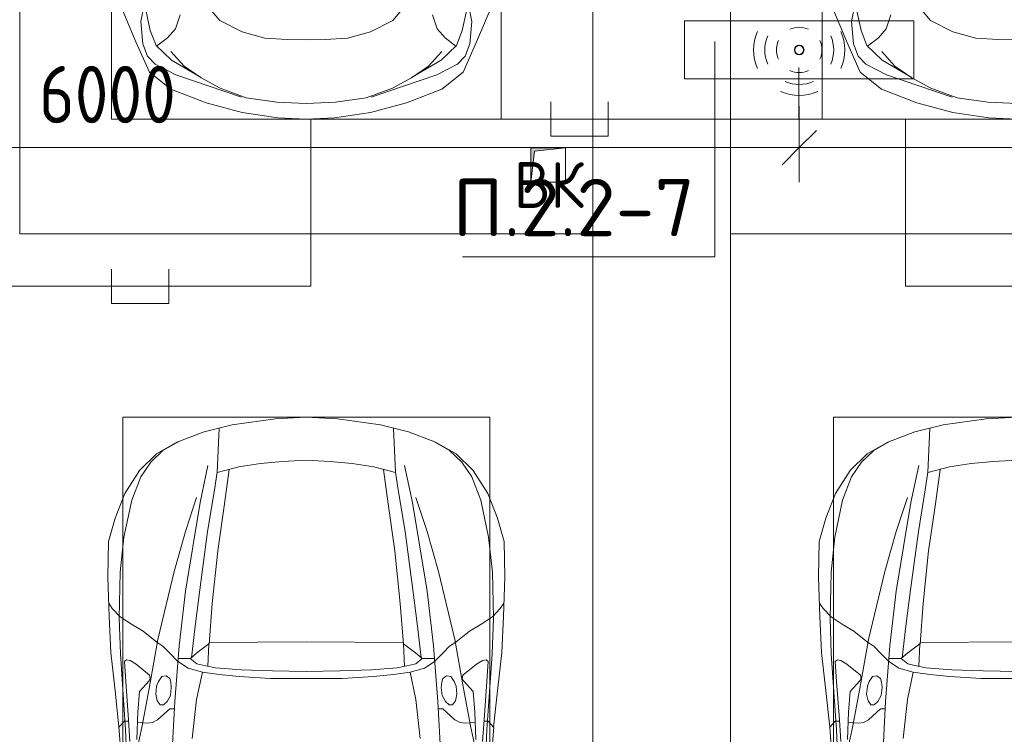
# Model space of a CAD drawing. Header units: millimetres. Extents: x -32229 to 288056, y -13689 to 125138.
# Tile 116 of 193: x 8535 to 12830, y 102167 to 105284. Entities that reach past the tile are written whole.
import ezdxf

# ---------------------------------------------------------------- set-up
doc = ezdxf.new("R2010")
doc.units = ezdxf.units.MM
for name, color, linetype, lineweight in [('A-ANNO-DIMS', 7, 'Continuous', 9), ('A-ANNO-DIMS-200', 7, 'Continuous', 9), ('A-ANNO-NOTE', 7, 'Continuous', 18), ('A-DETL-GENF', 7, 'Continuous', 18), ('A-DETL-THIN', 7, 'Continuous', 9), ('C-PRKG', 7, 'Continuous', 18), ('G-ANNO-TEXT', 7, 'Continuous', 9), ('M-EQPM', 7, 'Continuous', 18)]:
    doc.layers.add(name, color=color, linetype=linetype, lineweight=lineweight)
doc.layers.add('A-DETL', color=7, linetype='Continuous', lineweight=9, true_color=0x00a600)
doc.styles.add('GOST Common', font='GOST_Common.ttf', dxfattribs={"height": 200})
doc.styles.add('GOST Common_3', font='GOST_Common.ttf', dxfattribs={"width": 0.9, "height": 250})
doc.styles.add('ISOCPEUR', font='isocpeur.ttf', dxfattribs={"height": 250})
doc.dimstyles.new('ГОСТ_2_5_мм2', dxfattribs={"dimscale": 304.8, "dimtxt": 251.428749, "dimasz": 0.492126, "dimexe": 0.492126, "dimexo": 0.656168, "dimgap": 0.098425, "dimtad": 1, "dimdec": 0, "dimdsep": 46, "dimtxsty": 'GOST Common_3', "dimblk1": 'OBLIQUE', "dimblk2": 'OBLIQUE', "dimsah": 1, "dimcen": 0.09, "dimazin": 2, "dimtfac": 1, "dimtdec": 4, "dimtix": 1, "dimtmove": 0, "dimatfit": 3, "dimfxl": 1, "dimtvp": 1, "dimtolj": 1, "dimtzin": 0, "dimarcsym": 2})

# ---------------------------------------------------------------- blocks, each defined once
blk = doc.blocks.new('АР_Машиноместо - 5300x2500_С-V39--02 ЭО')
at = {"layer": 'A-DETL-GENF', "color": 253, "lineweight": 13, "true_color": 0xaaaaaa}
for p, q in [((507.1, -4462.6), (419.6, -4254.2)), ((1992.9, -4462.6), (2080.4, -4254.2)), ((543.7, -4295.1), (528.4, -4374.7)), ((569.5, -4413.1), (543.7, -4295.1)), ((812.5, -4298.9), (872.7, -4370.2)), ((1687.5, -4298.9), (1627.3, -4370.2)), ((1930.5, -4413.1), (1956.3, -4295.1)), ((1956.3, -4295.1), (1971.6, -4374.7)), ((528.4, -4374.7), (536.4, -4471.4)), ((699.7, -4345.5), (679.6, -4406.3)), ((872.7, -4370.2), (970.5, -4419.3)), ((1627.3, -4370.2), (1529.5, -4419.3)), ((1800.3, -4345.5), (1820.4, -4406.3)), ((1971.6, -4374.7), (1963.6, -4471.4)), ((594.6, -4479.3), (569.5, -4413.1)), ((679.6, -4406.3), (645, -4445.5)), ((970.5, -4419.3), (1069.6, -4447.3)), ((1529.5, -4419.3), (1430.4, -4447.3)), ((1820.4, -4406.3), (1855, -4445.5)), ((1905.4, -4479.3), (1930.5, -4413.1)), ((565.9, -4595.1), (507.1, -4462.6)), ((645, -4445.5), (597.3, -4481.4)), ((1069.6, -4447.3), (1167.1, -4453.2)), ((1167.1, -4453.2), (1250, -4453.9)), ((1332.9, -4453.2), (1250, -4453.9)), ((1430.4, -4447.3), (1332.9, -4453.2)), ((1855, -4445.5), (1902.7, -4481.4)), ((1934.1, -4595.1), (1992.9, -4462.6)), ((536.4, -4471.4), (557.5, -4525.7)), ((661.8, -4543.1), (594.6, -4479.3)), ((717.1, -4568.9), (659.6, -4505.3)), ((1782.9, -4568.9), (1840.4, -4505.3)), ((1838.2, -4543.1), (1905.4, -4479.3)), ((1963.6, -4471.4), (1942.5, -4525.7)), ((557.5, -4525.7), (590.7, -4560.1)), ((788.5, -4617.7), (661.8, -4543.1)), ((1711.5, -4617.7), (1838.2, -4543.1)), ((1942.5, -4525.7), (1909.3, -4560.1)), ((590.7, -4560.1), (680.7, -4606.5)), ((791.3, -4619.7), (717.1, -4568.9)), ((1708.7, -4619.7), (1782.9, -4568.9)), ((1909.3, -4560.1), (1819.3, -4606.5)), ((659.1, -4669.9), (565.9, -4595.1)), ((680.7, -4606.5), (967, -4703.6)), ((873.9, -4665.1), (791.3, -4619.7)), ((1819.3, -4606.5), (1533, -4703.6)), ((1626.1, -4665.1), (1708.7, -4619.7)), ((1840.9, -4669.9), (1934.1, -4595.1)), ((812.7, -4729.4), (659.1, -4669.9)), ((988.2, -4706.7), (873.9, -4665.1)), ((1511.8, -4706.7), (1626.1, -4665.1)), ((1687.3, -4729.4), (1840.9, -4669.9)), ((1122.2, -4726.4), (988.2, -4706.7)), ((1377.8, -4726.4), (1511.8, -4706.7)), ((970.2, -4771.8), (812.7, -4729.4)), ((1250, -4731.7), (1122.2, -4726.4)), ((1250, -4731.7), (1377.8, -4726.4)), ((1529.8, -4771.8), (1687.3, -4729.4)), ((1126.4, -4794.1), (970.2, -4771.8)), ((1250, -4800), (1126.4, -4794.1)), ((1250, -4800), (1373.6, -4794.1)), ((1373.6, -4794.1), (1529.8, -4771.8))]:
    blk.add_line(p, q, dxfattribs=at)
at = {"layer": 'C-PRKG', "color": 253, "lineweight": 13, "true_color": 0xaaaaaa}
for p, q in [((0, 0), (0, -5300)), ((2500, 0), (2500, -5300)), ((400, -500), (400, -4800)), ((2100, -500), (2100, -4800)), ((400, -4800), (2100, -4800)), ((2500, -5300), (0, -5300))]:
    blk.add_line(p, q, dxfattribs=at)
blk = doc.blocks.new('АР_Машиноместо - 5300x2500_С-V40--02 ЭО')
at = {"layer": 'A-DETL-GENF', "color": 253, "lineweight": 13, "true_color": 0xaaaaaa}
for p, q in [((1250, 4800), (1373.6, 4794.1)), ((1373.6, 4794.1), (1529.8, 4771.8)), ((1529.8, 4771.8), (1687.3, 4729.4)), ((1250, 4731.7), (1377.8, 4726.4)), ((1377.8, 4726.4), (1511.8, 4706.7)), ((1687.3, 4729.4), (1840.9, 4669.9)), ((1511.8, 4706.7), (1626.1, 4665.1)), ((1819.3, 4606.5), (1533, 4703.6)), ((1626.1, 4665.1), (1708.7, 4619.7)), ((1840.9, 4669.9), (1934.1, 4595.1)), ((1708.7, 4619.7), (1782.9, 4568.9)), ((1711.5, 4617.7), (1838.2, 4543.1)), ((1909.3, 4560.1), (1819.3, 4606.5)), ((1934.1, 4595.1), (1992.9, 4462.6)), ((1782.9, 4568.9), (1840.4, 4505.3)), ((1942.5, 4525.7), (1909.3, 4560.1)), ((1838.2, 4543.1), (1905.4, 4479.3)), ((1963.6, 4471.4), (1942.5, 4525.7)), ((1855, 4445.5), (1902.7, 4481.4)), ((1905.4, 4479.3), (1930.5, 4413.1)), ((1971.6, 4374.7), (1963.6, 4471.4)), ((1332.9, 4453.2), (1250, 4453.9)), ((1430.4, 4447.3), (1332.9, 4453.2)), ((1529.5, 4419.3), (1430.4, 4447.3)), ((1820.4, 4406.3), (1855, 4445.5)), ((1992.9, 4462.6), (2080.4, 4254.2)), ((1627.3, 4370.2), (1529.5, 4419.3)), ((1800.3, 4345.5), (1820.4, 4406.3)), ((1930.5, 4413.1), (1956.3, 4295.1)), ((1687.5, 4298.9), (1627.3, 4370.2)), ((1956.3, 4295.1), (1971.6, 4374.7))]:
    blk.add_line(p, q, dxfattribs=at)
at = {"layer": 'C-PRKG', "color": 253, "lineweight": 13, "true_color": 0xaaaaaa}
for p, q in [((2500, 5300), (0, 5300)), ((2500, 0), (2500, 5300)), ((400, 4800), (2100, 4800)), ((2100, 500), (2100, 4800))]:
    blk.add_line(p, q, dxfattribs=at)
blk = doc.blocks.new('АР_Машиноместо - 4900x2400_М__5300х2500_-V41--02 ЭО')
at = {"layer": 'A-DETL-GENF', "color": 253, "lineweight": 13, "true_color": 0xaaaaaa}
for p, q in [((927, 4466.6), (804.4, 4436.7)), ((1114.6, 4493), (927, 4466.6)), ((1250, 4500), (1114.6, 4493)), ((1250, 4500), (1385.4, 4493)), ((1385.4, 4493), (1573, 4466.6)), ((1573, 4466.6), (1695.6, 4436.7)), ((804.4, 4436.7), (686, 4391.6)), ((861.2, 4260.3), (869.3, 4451.1)), ((1638.8, 4260.3), (1630.7, 4451.1)), ((1695.6, 4436.7), (1814, 4391.6)), ((686, 4391.6), (596.3, 4340.6)), ((1814, 4391.6), (1903.7, 4340.6)), ((596.3, 4340.6), (522.5, 4267.9)), ((1903.7, 4340.6), (1977.5, 4267.9)), ((1050.4, 4297.3), (955.5, 4283.9)), ((1146, 4306.7), (1050.4, 4297.3)), ((1250, 4312), (1146, 4306.7)), ((1250, 4312), (1354, 4306.7)), ((1354, 4306.7), (1449.6, 4297.3)), ((1449.6, 4297.3), (1544.5, 4283.9)), ((522.5, 4267.9), (458.6, 4167)), ((955.5, 4283.9), (861, 4259.4)), ((914, 4272.5), (893.6, 4121.6)), ((1544.5, 4283.9), (1639, 4259.4)), ((1586, 4272.5), (1606.4, 4121.6)), ((1977.5, 4267.9), (2041.4, 4167)), ((458.6, 4167), (416.4, 4059.2)), ((2041.4, 4167), (2083.6, 4059.2)), ((893.6, 4121.6), (863.9, 3917.5)), ((1606.4, 4121.6), (1636.1, 3917.5)), ((416.4, 4059.2), (387.4, 3958.4)), ((2083.6, 4059.2), (2112.6, 3958.4)), ((387.4, 3958.4), (384, 3802.9)), ((2112.6, 3958.4), (2116, 3802.9)), ((863.9, 3917.5), (840.1, 3687.8)), ((1636.1, 3917.5), (1659.9, 3687.8)), ((384, 3802.9), (390.2, 3630)), ((2116, 3802.9), (2109.8, 3630)), ((403.8, 3665.5), (388.1, 3688.4)), ((438.6, 3629.8), (403.8, 3665.5)), ((840.1, 3687.8), (826.6, 3509.6)), ((1659.9, 3687.8), (1673.4, 3509.6)), ((2061.4, 3629.8), (2096.2, 3665.5)), ((2096.2, 3665.5), (2111.9, 3688.4)), ((390.2, 3630), (397.1, 3474.2)), ((491.4, 3594.2), (438.6, 3629.8)), ((2008.6, 3594.2), (2061.4, 3629.8)), ((2109.8, 3630), (2102.9, 3474.2)), ((537.9, 3567), (491.4, 3594.2)), ((598.3, 3518.6), (537.9, 3567)), ((1901.7, 3518.6), (1962.1, 3567)), ((1962.1, 3567), (2008.6, 3594.2)), ((624.9, 3501.2), (598.3, 3518.6)), ((654.7, 3470.4), (624.9, 3501.2)), ((676.4, 3260.1), (695.7, 3502.8)), ((773.2, 3472.4), (825.6, 3512.1)), ((825.6, 3512.1), (821, 3413)), ((1250, 3520.1), (827.2, 3517.2)), ((1250, 3520.1), (1672.8, 3517.2)), ((1674.4, 3512.1), (1679, 3413)), ((1726.8, 3472.4), (1674.4, 3512.1)), ((1823.6, 3260.1), (1804.3, 3502.8)), ((1845.3, 3470.4), (1875.1, 3501.2)), ((1875.1, 3501.2), (1901.7, 3518.6)), ((397.1, 3474.2), (415.7, 3305.9)), ((456.6, 3434.5), (466.2, 3441.1)), ((466.2, 3441.1), (481.5, 3439.1)), ((481.5, 3439.1), (508, 3422.8)), ((690.2, 3433.7), (654.7, 3470.4)), ((744.1, 3447.2), (691.3, 3447.2)), ((773, 3424.2), (744.1, 3447.2)), ((744.3, 3447), (773.2, 3472.4)), ((1755.7, 3447), (1726.8, 3472.4)), ((1727, 3424.2), (1755.7, 3447)), ((1755.7, 3447.2), (1808.7, 3447.2)), ((1809.8, 3433.7), (1845.3, 3470.4)), ((2018.5, 3439.1), (1992, 3422.8)), ((2033.8, 3441.1), (2018.5, 3439.1)), ((2043.4, 3434.5), (2033.8, 3441.1)), ((2102.9, 3474.2), (2084.3, 3305.9)), ((462.2, 3347.3), (456.6, 3434.5)), ((508, 3422.8), (566.8, 3375.1)), ((811.1, 3414.8), (773, 3424.2)), ((853.3, 3407.2), (811.1, 3414.8)), ((965.3, 3397.8), (853.3, 3407.2)), ((1102.5, 3394.3), (965.3, 3397.8)), ((1250, 3391.3), (1102.5, 3394.3)), ((1250, 3391.3), (1397.5, 3394.3)), ((1397.5, 3394.3), (1534.7, 3397.8)), ((1534.7, 3397.8), (1646.7, 3407.2)), ((1646.7, 3407.2), (1688.9, 3414.8)), ((1688.9, 3414.8), (1727, 3424.2)), ((1992, 3422.8), (1933.2, 3375.1)), ((2037.8, 3347.3), (2043.4, 3434.5)), ((564.6, 3349.7), (522.2, 3303.2)), ((569.7, 3360.7), (564.6, 3349.7)), ((566.8, 3375.1), (569.7, 3360.7)), ((605.2, 3346.8), (620, 3369.3)), ((620, 3369.3), (638.7, 3372.5)), ((638.7, 3372.5), (654.1, 3360.7)), ((654.1, 3360.7), (658.7, 3344.5)), ((1845.9, 3360.7), (1841.3, 3344.5)), ((1861.3, 3372.5), (1845.9, 3360.7)), ((1880, 3369.3), (1861.3, 3372.5)), ((1894.8, 3346.8), (1880, 3369.3)), ((1933.2, 3375.1), (1930.3, 3360.7)), ((1930.3, 3360.7), (1935.4, 3349.7)), ((1935.4, 3349.7), (1977.8, 3303.2)), ((474.8, 3179.9), (462.2, 3347.3)), ((593.6, 3292.5), (597.1, 3327.4)), ((597.1, 3327.4), (605.2, 3346.8)), ((661.1, 3321.2), (657.2, 3286.3)), ((658.7, 3344.5), (661.1, 3321.2)), ((1841.3, 3344.5), (1838.9, 3321.2)), ((1838.9, 3321.2), (1842.8, 3286.3)), ((1902.9, 3327.4), (1894.8, 3346.8)), ((1906.4, 3292.5), (1902.9, 3327.4)), ((2025.2, 3179.9), (2037.8, 3347.3)), ((415.7, 3305.9), (432.8, 3149.3)), ((522.2, 3303.2), (515.3, 3213.7)), ((599.8, 3262.3), (593.6, 3292.5)), ((657.2, 3286.3), (643.2, 3259.9)), ((1842.8, 3286.3), (1856.8, 3259.9)), ((1900.2, 3262.3), (1906.4, 3292.5)), ((1977.8, 3303.2), (1984.7, 3213.7)), ((2084.3, 3305.9), (2067.1, 3148.3)), ((612.1, 3245.7), (599.8, 3262.3)), ((654.5, 3228.1), (601.7, 3179.4)), ((626.8, 3246.1), (612.1, 3245.7)), ((643.2, 3259.9), (626.8, 3246.1)), ((674.6, 3227.6), (654.5, 3228.1)), ((659.3, 2936), (676.4, 3260.1)), ((1840.7, 2936), (1823.6, 3260.1)), ((1825.4, 3227.6), (1845.5, 3228.1)), ((1845.5, 3228.1), (1898.3, 3179.4)), ((1856.8, 3259.9), (1873.2, 3246.1)), ((1873.2, 3246.1), (1887.9, 3245.7)), ((1887.9, 3245.7), (1900.2, 3262.3)), ((480.8, 3085), (474.8, 3179.9)), ((515.3, 3213.7), (510.9, 3094.6)), ((601.7, 3179.4), (579.5, 3167.7)), ((1898.3, 3179.4), (1920.5, 3167.7)), ((1984.7, 3213.7), (1989.1, 3094.6)), ((2019.2, 3085), (2025.2, 3179.9)), ((432.8, 3149.3), (446, 2964.8)), ((456.9, 3174.2), (432.9, 3148.3)), ((475.2, 3173.5), (456.9, 3174.2)), ((558.4, 3165.4), (513.6, 3168)), ((579.5, 3167.7), (558.4, 3165.4)), ((1920.5, 3167.7), (1941.6, 3165.4)), ((1941.6, 3165.4), (1986.4, 3168)), ((2024.8, 3173.5), (2043.1, 3174.2)), ((2043.1, 3174.2), (2067.1, 3148.3)), ((2067.2, 3149.3), (2054, 2964.8))]:
    blk.add_line(p, q, dxfattribs=at)
at = {"layer": 'A-DETL-GENF', "color": 254, "lineweight": 13, "true_color": 0xd4d4d4}
for p, q in [((696.3, 4395.8), (625, 4354.8)), ((1803.7, 4395.8), (1875, 4354.8)), ((625, 4354.8), (571.5, 4303.1)), ((1875, 4354.8), (1928.5, 4303.1)), ((571.5, 4303.1), (527.8, 4239.8)), ((1928.5, 4303.1), (1972.2, 4239.8)), ((786.9, 4128.3), (821.1, 4289.8)), ((849, 4182.8), (861.2, 4260.3)), ((1651, 4182.8), (1638.8, 4260.3)), ((1713.1, 4128.3), (1678.9, 4289.8)), ((527.8, 4239.8), (488.6, 4138.1)), ((1972.2, 4239.8), (2011.4, 4138.1)), ((819.4, 4000.8), (849, 4182.8)), ((1680.6, 4000.8), (1651, 4182.8)), ((488.6, 4138.1), (454.7, 3976.8)), ((722.7, 4001.8), (771.7, 4149.8)), ((723.2, 3741.5), (786.9, 4128.3)), ((1776.8, 3741.5), (1713.1, 4128.3)), ((1777.3, 4001.8), (1728.3, 4149.8)), ((2011.4, 4138.1), (2045.3, 3976.8)), ((673.6, 3827.1), (722.7, 4001.8)), ((785.7, 3746.6), (819.4, 4000.8)), ((1714.3, 3746.6), (1680.6, 4000.8)), ((1826.4, 3827.1), (1777.3, 4001.8)), ((454.7, 3976.8), (438.6, 3823.4)), ((2045.3, 3976.8), (2061.4, 3823.4)), ((438.6, 3823.4), (434.2, 3623.7)), ((602.3, 3530.2), (673.6, 3827.1)), ((1897.7, 3530.2), (1826.4, 3827.1)), ((2061.4, 3823.4), (2065.8, 3623.7)), ((695.7, 3502.8), (723.2, 3741.5)), ((765.5, 3589.1), (785.7, 3746.6)), ((1734.5, 3589.1), (1714.3, 3746.6)), ((1804.3, 3502.8), (1776.8, 3741.5)), ((434.2, 3623.7), (439.5, 3468.5)), ((2065.8, 3623.7), (2060.5, 3468.5)), ((749.1, 3450.8), (765.5, 3589.1)), ((1750.9, 3450.8), (1734.5, 3589.1)), ((564, 3316.2), (602.3, 3530.2)), ((1936, 3316.2), (1897.7, 3530.2)), ((439.5, 3468.5), (462, 3136.6)), ((734.6, 3405.8), (688.5, 3435.5)), ((1765.4, 3405.8), (1811.5, 3435.5)), ((2060.5, 3468.5), (2038, 3136.6)), ((797.1, 3388.2), (734.6, 3405.8)), ((1702.9, 3388.2), (1765.4, 3405.8)), ((771.7, 3268.5), (797.1, 3388.2)), ((870, 3377.1), (797.1, 3388.2)), ((957.1, 3368.9), (870, 3377.1)), ((1093.5, 3360.7), (957.1, 3368.9)), ((1250, 3360.7), (1093.5, 3360.7)), ((1250, 3360.7), (1406.5, 3360.7)), ((1406.5, 3360.7), (1542.9, 3368.9)), ((1542.9, 3368.9), (1630, 3377.1)), ((1630, 3377.1), (1702.9, 3388.2)), ((1728.3, 3268.5), (1702.9, 3388.2)), ((532.7, 3145.9), (564, 3316.2)), ((1967.3, 3145.9), (1936, 3316.2)), ((752.8, 3099), (771.7, 3268.5)), ((1747.2, 3099), (1728.3, 3268.5)), ((462, 3136.6), (466.3, 3036.3)), ((512.5, 3053.2), (532.7, 3145.9)), ((1987.5, 3053.2), (1967.3, 3145.9)), ((2038, 3136.6), (2033.7, 3036.3))]:
    blk.add_line(p, q, dxfattribs=at)
at = {"layer": 'C-PRKG', "color": 253, "lineweight": 13, "true_color": 0xaaaaaa}
for p, q in [((2500, 5300), (0, 5300)), ((2500, 0), (2500, 5300)), ((450, 4500), (2050, 4500)), ((450, 800), (450, 4500)), ((2050, 800), (2050, 4500))]:
    blk.add_line(p, q, dxfattribs=at)
blk = doc.blocks.new('АР_Машиноместо - 4900x2400_М__5300х2500_-2211001--02 ЭО')
at = {"layer": 'A-DETL-GENF', "color": 253, "lineweight": 13, "true_color": 0xaaaaaa}
for p, q in [((1840.7, -2936), (1823.6, -3260.1)), ((2067.2, -3149.3), (2054, -2964.8)), ((2019.2, -3085), (2025.2, -3179.9)), ((1984.7, -3213.7), (1989.1, -3094.6)), ((1898.3, -3179.4), (1920.5, -3167.7)), ((1920.5, -3167.7), (1941.6, -3165.4)), ((1941.6, -3165.4), (1986.4, -3168)), ((2024.8, -3173.5), (2043.1, -3174.2)), ((2043.1, -3174.2), (2067.1, -3148.3)), ((2084.3, -3305.9), (2067.1, -3148.3)), ((1845.5, -3228.1), (1898.3, -3179.4)), ((1977.8, -3303.2), (1984.7, -3213.7)), ((2025.2, -3179.9), (2037.8, -3347.3)), ((1823.6, -3260.1), (1804.3, -3502.8)), ((1825.4, -3227.6), (1845.5, -3228.1)), ((1842.8, -3286.3), (1856.8, -3259.9)), ((1856.8, -3259.9), (1873.2, -3246.1)), ((1873.2, -3246.1), (1887.9, -3245.7)), ((1887.9, -3245.7), (1900.2, -3262.3)), ((1900.2, -3262.3), (1906.4, -3292.5)), ((1838.9, -3321.2), (1842.8, -3286.3)), ((1906.4, -3292.5), (1902.9, -3327.4)), ((1935.4, -3349.7), (1977.8, -3303.2)), ((2102.9, -3474.2), (2084.3, -3305.9)), ((1841.3, -3344.5), (1838.9, -3321.2)), ((1845.9, -3360.7), (1841.3, -3344.5)), ((1894.8, -3346.8), (1880, -3369.3)), ((1902.9, -3327.4), (1894.8, -3346.8)), ((2037.8, -3347.3), (2043.4, -3434.5)), ((1250, -3391.3), (1397.5, -3394.3)), ((1861.3, -3372.5), (1845.9, -3360.7)), ((1880, -3369.3), (1861.3, -3372.5)), ((1930.3, -3360.7), (1935.4, -3349.7)), ((1933.2, -3375.1), (1930.3, -3360.7)), ((1992, -3422.8), (1933.2, -3375.1)), ((1397.5, -3394.3), (1534.7, -3397.8)), ((1534.7, -3397.8), (1646.7, -3407.2)), ((1646.7, -3407.2), (1688.9, -3414.8)), ((1674.4, -3512.1), (1679, -3413)), ((1688.9, -3414.8), (1727, -3424.2)), ((1727, -3424.2), (1755.7, -3447)), ((1809.8, -3433.7), (1845.3, -3470.4)), ((2018.5, -3439.1), (1992, -3422.8)), ((2043.4, -3434.5), (2033.8, -3441.1)), ((1726.8, -3472.4), (1674.4, -3512.1)), ((1755.7, -3447), (1726.8, -3472.4)), ((1755.7, -3447.2), (1808.7, -3447.2)), ((1845.3, -3470.4), (1875.1, -3501.2)), ((2033.8, -3441.1), (2018.5, -3439.1)), ((2109.8, -3630), (2102.9, -3474.2)), ((1250, -3520.1), (1672.8, -3517.2)), ((1659.9, -3687.8), (1673.4, -3509.6)), ((1875.1, -3501.2), (1901.7, -3518.6)), ((1901.7, -3518.6), (1962.1, -3567)), ((1962.1, -3567), (2008.6, -3594.2)), ((2008.6, -3594.2), (2061.4, -3629.8)), ((2061.4, -3629.8), (2096.2, -3665.5)), ((2116, -3802.9), (2109.8, -3630)), ((1636.1, -3917.5), (1659.9, -3687.8)), ((2096.2, -3665.5), (2111.9, -3688.4)), ((2112.6, -3958.4), (2116, -3802.9)), ((1606.4, -4121.6), (1636.1, -3917.5)), ((2083.6, -4059.2), (2112.6, -3958.4)), ((2041.4, -4167), (2083.6, -4059.2)), ((1586, -4272.5), (1606.4, -4121.6)), ((1977.5, -4267.9), (2041.4, -4167)), ((1449.6, -4297.3), (1544.5, -4283.9)), ((1544.5, -4283.9), (1639, -4259.4)), ((1638.8, -4260.3), (1630.7, -4451.1)), ((1903.7, -4340.6), (1977.5, -4267.9)), ((1250, -4312), (1354, -4306.7)), ((1354, -4306.7), (1449.6, -4297.3)), ((1814, -4391.6), (1903.7, -4340.6)), ((1695.6, -4436.7), (1814, -4391.6)), ((1573, -4466.6), (1695.6, -4436.7)), ((1250, -4500), (1385.4, -4493)), ((1385.4, -4493), (1573, -4466.6))]:
    blk.add_line(p, q, dxfattribs=at)
at = {"layer": 'A-DETL-GENF', "color": 254, "lineweight": 13, "true_color": 0xd4d4d4}
for p, q in [((2038, -3136.6), (2033.7, -3036.3)), ((1987.5, -3053.2), (1967.3, -3145.9)), ((1747.2, -3099), (1728.3, -3268.5)), ((1967.3, -3145.9), (1936, -3316.2)), ((2060.5, -3468.5), (2038, -3136.6)), ((1728.3, -3268.5), (1702.9, -3388.2)), ((1936, -3316.2), (1897.7, -3530.2)), ((1250, -3360.7), (1406.5, -3360.7)), ((1406.5, -3360.7), (1542.9, -3368.9)), ((1542.9, -3368.9), (1630, -3377.1)), ((1630, -3377.1), (1702.9, -3388.2)), ((1702.9, -3388.2), (1765.4, -3405.8)), ((1765.4, -3405.8), (1811.5, -3435.5)), ((1750.9, -3450.8), (1734.5, -3589.1)), ((2065.8, -3623.7), (2060.5, -3468.5)), ((1804.3, -3502.8), (1776.8, -3741.5)), ((1897.7, -3530.2), (1826.4, -3827.1)), ((1734.5, -3589.1), (1714.3, -3746.6)), ((2061.4, -3823.4), (2065.8, -3623.7)), ((1714.3, -3746.6), (1680.6, -4000.8)), ((1776.8, -3741.5), (1713.1, -4128.3)), ((1826.4, -3827.1), (1777.3, -4001.8)), ((2045.3, -3976.8), (2061.4, -3823.4)), ((2011.4, -4138.1), (2045.3, -3976.8)), ((1680.6, -4000.8), (1651, -4182.8)), ((1777.3, -4001.8), (1728.3, -4149.8)), ((1713.1, -4128.3), (1678.9, -4289.8)), ((1972.2, -4239.8), (2011.4, -4138.1)), ((1651, -4182.8), (1638.8, -4260.3)), ((1928.5, -4303.1), (1972.2, -4239.8)), ((1875, -4354.8), (1928.5, -4303.1)), ((1803.7, -4395.8), (1875, -4354.8))]:
    blk.add_line(p, q, dxfattribs=at)
at = {"layer": 'C-PRKG', "color": 253, "lineweight": 13, "true_color": 0xaaaaaa}
for p, q in [((2500, 0), (2500, -5300)), ((2050, -800), (2050, -4500)), ((450, -4500), (2050, -4500)), ((2500, -5300), (0, -5300))]:
    blk.add_line(p, q, dxfattribs=at)
blk = doc.blocks.new('АР_Канал вертикальный прямоугольный - ВК-3771037--02 ЭО')
at = {"layer": 'M-EQPM', "lineweight": 13, "true_color": 0xe2e2e2}
blk.add_hatch(color=254, dxfattribs=at).paths.add_polyline_path([(-75, -75), (-60, 60), (75, 75), (-75, 75)])
at = {"layer": 'M-EQPM', "color": 253, "lineweight": 13, "true_color": 0xaaaaaa}
for p, q in [((75, 75), (-75, 75)), ((-75, 75), (-75, -75)), ((75, 75), (-75, 75)), ((-75, 75), (-75, -75)), ((-75, -75), (-75, 75)), ((-75, 75), (75, 75)), ((-75, -75), (-60, 60)), ((-75, -75), (-60, 60)), ((-60, 60), (75, 75)), ((-60, 60), (75, 75)), ((75, -75), (75, 75)), ((75, 75), (75, -75)), ((-75, -75), (75, -75)), ((75, -75), (-75, -75))]:
    blk.add_line(p, q, dxfattribs=at)
blk = doc.blocks.new('Наметкина 10_РД_АР_П_rvt-1--02 ЭО')
at = {"layer": 'C-PRKG', "color": 253, "lineweight": 13, "true_color": 0xaaaaaa}
for name, p in [('АР_Машиноместо - 5300x2500_С-V39--02 ЭО', (8535.3, 109650)), ('АР_Машиноместо - 4900x2400_М__5300х2500_-V41--02 ЭО', (8535.3, 99050))]:
    blk.add_blockref(name, p, dxfattribs=at)
at = {"layer": 'C-PRKG', "color": 253, "lineweight": 13, "true_color": 0xaaaaaa, "rotation": 180}
for name, p in [('АР_Машиноместо - 5300x2500_С-V40--02 ЭО', (14135.3, 109650)), ('АР_Машиноместо - 4900x2400_М__5300х2500_-2211001--02 ЭО', (14135.3, 99050))]:
    blk.add_blockref(name, p, dxfattribs=at)
at = {"layer": 'M-EQPM', "color": 253, "lineweight": 13, "true_color": 0xaaaaaa}
blk.add_blockref('АР_Канал вертикальный прямоугольный - ВК-3771037--02 ЭО', (10840.3, 104650), dxfattribs=at)
at = {"layer": 'A-ANNO-NOTE', "color": 253, "lineweight": 5, "true_color": 0xaaaaaa, "insert": (10843.1, 104562.7), "char_height": 200, "width": 344, "attachment_point": 5, "line_spacing_factor": 1.022766, "style": 'GOST Common'}
blk.add_mtext('\\pt2540,5080,7620,10160,12700,15240,17780,20320,22860,25400,27940,30480,33020,35560,38100,40640,43180,45720,48260,50800,53340,55880,58420,60960,63500,66040,68580,71120,73660,76200,78740,81280;ВК', dxfattribs=at)
blk = doc.blocks.new('DIMBLOCK141--02 ЭО')
at = {"layer": 'A-ANNO-DIMS-200'}
for p, q in [((5935.3, 104569.4), (5935.3, 104875.5)), ((11935.1, 104906.8), (11935.1, 104575.5)), ((11935.1, 104725.5), (11935.1, 104906.8)), ((5935.3, 104725.5), (6010.3, 104800.5)), ((11935.1, 104725.5), (12010.1, 104800.5)), ((5935.3, 104725.5), (5860.3, 104650.5)), ((5935.3, 104725.5), (11935.1, 104725.5)), ((5935.3, 104725.5), (5935.3, 104569.4)), ((11935.1, 104725.5), (11860.1, 104650.5))]:
    blk.add_line(p, q, dxfattribs=at)
at = {"layer": 'A-ANNO-DIMS-200', "color": 0, "insert": (8619.8, 105082.2), "char_height": 250, "width": 756.843, "attachment_point": 1, "line_spacing_factor": 1.022761, "style": 'GOST Common_3'}
blk.add_mtext('6000', dxfattribs=at)
blk = doc.blocks.new('_Oblique')
at = {"color": 0, "linetype": 'ByBlock', "lineweight": -2}
blk.add_line((-0.5, -0.5), (0.5, 0.5), dxfattribs=at)
blk = doc.blocks.new('DIMBLOCK142--02 ЭО')
at = {"layer": 'A-ANNO-DIMS-200'}
for p, q in [((11935.1, 104906.8), (11935.1, 104575.5)), ((11935.1, 104725.5), (11935.1, 104906.8)), ((17935.4, 104570.9), (17935.4, 104875.5)), ((11935.1, 104725.5), (12010.1, 104800.5)), ((17935.4, 104725.5), (18010.4, 104800.5)), ((11935.1, 104725.5), (11860.1, 104650.5)), ((11935.1, 104725.5), (17935.4, 104725.5)), ((17935.4, 104725.5), (17860.4, 104650.5)), ((17935.4, 104725.5), (17935.4, 104570.9))]:
    blk.add_line(p, q, dxfattribs=at)
at = {"layer": 'A-ANNO-DIMS-200', "color": 0, "insert": (14619.9, 105082.2), "char_height": 250, "width": 756.843, "attachment_point": 1, "line_spacing_factor": 1.022761, "style": 'GOST Common_3'}
blk.add_mtext('6000', dxfattribs=at)

msp = doc.modelspace()

# ---------------------------------------------------------------- linework, layer by layer
at = {"layer": 'A-ANNO-NOTE', "color": 5, "lineweight": 9, "true_color": 0x0000ff}
for p, q in [((11435.1, 105278.1), (12435.1, 105278.1)), ((11435.1, 105025.4), (11435.1, 105278.1)), ((12435.1, 105278.1), (12435.1, 105025.4)), ((12435.1, 105025.4), (11435.1, 105025.4))]:
    msp.add_line(p, q, dxfattribs=at)
for centre in [(11934.2, 105151.6), (11935.1, 105152.5), (11935.1, 105150.8), (11936, 105151.6)]:
    msp.add_circle(centre, 20, dxfattribs=at)
for centre, radius, start, end in [((11936, 105151.6), 199.6, 156, 204), ((11936, 105151.6), 151.5, 156, 204), ((11935.1, 105150.8), 99.8, 66, 114), ((11934.2, 105151.6), 151.5, 336, 24), ((11934.2, 105151.6), 199.6, 336, 24), ((11936, 105151.6), 99.8, 156, 204), ((11934.2, 105151.6), 99.8, 336, 24), ((11935.1, 105152.5), 99.8, 246, 294), ((11935.1, 105152.5), 151.5, 246, 294), ((11935.1, 105152.5), 199.6, 246, 294)]:
    msp.add_arc(centre, radius, start, end, dxfattribs=at)
at = {"layer": 'A-DETL', "color": 5, "true_color": 0x0000ff}
for p, q in [((11933.5, 105075), (11933.5, 104850)), ((10852, 104925), (10852, 104775)), ((11102, 104775), (11102, 104925)), ((12398.8, 104850), (9805.3, 104850)), ((9805.3, 104850), (9805.3, 104121.2)), ((12398.8, 104121.2), (12398.8, 104850)), ((10852, 104775), (11102, 104775)), ((8935.6, 104196.2), (8935.6, 104046.2)), ((9185.6, 104046.2), (9185.6, 104196.2)), ((9805.3, 104121.2), (-18064.9, 104121.2)), ((22488.8, 104121.2), (12398.8, 104121.2)), ((8935.6, 104046.2), (9185.6, 104046.2))]:
    msp.add_line(p, q, dxfattribs=at)
at = {"layer": 'A-DETL-THIN'}
for p, q in [((11567.2, 105189), (11567.2, 104249)), ((11567.2, 104249), (10467.2, 104249))]:
    msp.add_line(p, q, dxfattribs=at)

# ---------------------------------------------------------------- block references
at = {"lineweight": 5}
msp.add_blockref('Наметкина 10_РД_АР_П_rvt-1--02 ЭО', (0, 0), dxfattribs=at)

# ---------------------------------------------------------------- texts
at = {"layer": 'G-ANNO-TEXT', "insert": (11479.5, 104589.4), "char_height": 250, "width": 1056.46, "attachment_point": 3, "line_spacing_factor": 1.139951, "style": 'ISOCPEUR'}
msp.add_mtext('\\pt600,1200,1800,2400,3000,3600,4200,4800,5400,6000,6600,7200,7800,8400,9000,9600,10200,10800,11400,12000,12600,13200,13800,14400,15000,15600,16200,16800,17400,18000,18600,19200;П.2.2-7', dxfattribs=at)

# ---------------------------------------------------------------- dimensions: what is measured, and where the dimension line sits
at = {"layer": 'A-ANNO-DIMS'}
for base, p1, p2, override, picture, middle in [((11935.1, 104725.5), (5935.3, 104369.4), (11935.1, 105106.8), {"dimpost": '<>', "dimfxl": 6044.999583}, 'DIMBLOCK141--02 ЭО', (8935.2, 104880.5)), ((17935.4, 104725.5), (11935.1, 105106.8), (17935.4, 104370.9), {"dimpost": '<>', "dimfxl": 6045.238006}, 'DIMBLOCK142--02 ЭО', (14935.3, 104880.5))]:
    dim = msp.add_linear_dim(base=base, p1=p1, p2=p2, dimstyle='ГОСТ_2_5_мм2', override=override, dxfattribs=at)
    dim.commit()
    dim.dimension.update_dxf_attribs({"geometry": picture, "text_midpoint": middle})

doc.saveas('drawing.dxf')
